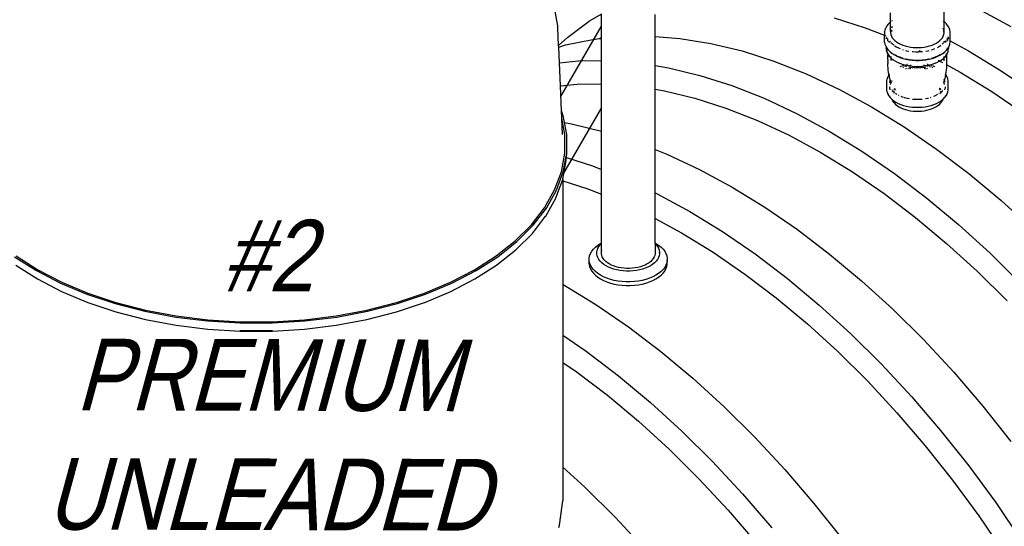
# Model space of a CAD drawing. Extents: x -19547 to -11561, y 2096 to 5601.
# Tile 101 of 168: x -14024 to -13859, y 2992 to 3077. Entities that reach past the tile are written whole.
import ezdxf

# ---------------------------------------------------------------- set-up
doc = ezdxf.new("R2010")
doc.units = 0
doc.header["$MEASUREMENT"] = 0
doc.layers.get('0').update_dxf_attribs({"linetype": 'CONTINUOUS'})
for name, color, linetype in [('PIPING-PRODUCT-REGULAR', 4, 'CONTINUOUS'), ('TANK-SLOPE', 2, 'CONTINUOUS'), ('TEXT', 3, 'CONTINUOUS')]:
    doc.layers.add(name, color=color, linetype=linetype)
doc.styles.add('ISO1', font='SIMPFRAC.shx', dxfattribs={"width": 0.85, "oblique": 15})

# ---------------------------------------------------------------- blocks, each defined once
blk = doc.blocks.new('8-10 TANKS')
for p, q in [((-103.088, 27.195), (-103.088, 29.617)), ((-135.461, 26.857), (-135.738, 28.377)), ((-100.251, 28.296), (-97.514, 26.816)), ((-134.625, 25.916), (-132.815, 27.242)), ((-131.801, 27.827), (-132.815, 27.242)), ((-131.801, 25.88), (-131.801, 27.827)), ((-127.307, 25.97), (-127.307, 27.822)), ((-112.297, 27.536), (-109.699, 26.707)), ((-107.582, 27.195), (-107.582, 27.953)), ((-107.557, 27.215), (-107.582, 27.195)), ((-107.457, 27.294), (-107.509, 27.254)), ((-107.457, 27.294), (-107.451, 27.299)), ((-107.436, 27.309), (-107.451, 27.299)), ((-103.088, 27.195), (-103.162, 27.254)), ((-135.451, 26.777), (-135.461, 26.857)), ((-135.445, 26.696), (-135.451, 26.777)), ((-135.382, 25.226), (-135.445, 26.696)), ((-109.699, 26.707), (-108.081, 26.069)), ((-108.051, 26.514), (-108.081, 26.349)), ((-108.051, 26.514), (-108.048, 26.523)), ((-107.988, 26.686), (-108.048, 26.523)), ((-107.988, 26.686), (-107.985, 26.695)), ((-107.896, 26.852), (-107.985, 26.695)), ((-107.896, 26.852), (-107.891, 26.86)), ((-107.774, 27.011), (-107.891, 26.86)), ((-107.774, 27.011), (-107.768, 27.018)), ((-107.625, 27.161), (-107.768, 27.018)), ((-107.582, 27.195), (-107.625, 27.161)), ((-107.582, 26.4), (-107.582, 27.195)), ((-107.557, 26.535), (-107.582, 26.4)), ((-107.582, 26.4), (-107.582, 26.332)), ((-107.436, 26.798), (-107.509, 26.668)), ((-107.497, 26.402), (-107.509, 26.394)), ((-107.497, 26.402), (-107.509, 26.39)), ((-107.509, 26.393), (-107.509, 26.394)), ((-107.491, 26.408), (-107.497, 26.402)), ((-107.436, 26.463), (-107.491, 26.408)), ((-107.436, 26.451), (-107.491, 26.408)), ((-107.436, 26.452), (-107.436, 26.451)), ((-103.113, 26.535), (-103.162, 26.668)), ((-103.162, 26.393), (-103.162, 26.394)), ((-103.162, 26.393), (-103.108, 26.351)), ((-103.108, 26.337), (-103.162, 26.39)), ((-103.088, 26.4), (-103.113, 26.535)), ((-103.088, 26.4), (-103.088, 27.195)), ((-103.045, 27.161), (-103.088, 27.195)), ((-103.088, 26.332), (-103.088, 26.4)), ((-102.902, 27.018), (-103.045, 27.161)), ((-102.896, 27.011), (-102.902, 27.018)), ((-102.78, 26.86), (-102.896, 27.011)), ((-102.774, 26.852), (-102.78, 26.86)), ((-102.686, 26.695), (-102.774, 26.852)), ((-102.682, 26.686), (-102.686, 26.695)), ((-102.622, 26.523), (-102.682, 26.686)), ((-102.62, 26.514), (-102.622, 26.523)), ((-102.59, 26.349), (-102.62, 26.514)), ((-135.382, 25.226), (-134.625, 25.916)), ((-134.795, 25.258), (-132.531, 25.727)), ((-132.531, 25.727), (-131.96, 25.787)), ((-131.96, 25.787), (-131.801, 25.88)), ((-131.96, 25.787), (-131.801, 25.804)), ((-131.801, 25.88), (-131.776, 25.894)), ((-131.801, 25.804), (-131.801, 25.88)), ((-131.801, 25.804), (-131.776, 25.807)), ((-131.801, 23.956), (-131.801, 25.804)), ((-127.307, 25.97), (-125.223, 25.808)), ((-127.307, 23.532), (-127.307, 25.97)), ((-125.223, 25.808), (-122.647, 25.391)), ((-108.081, 26.339), (-108.081, 26.349)), ((-108.081, 26.339), (-108.081, 26.069)), ((-108.081, 26.069), (-108.048, 26.055)), ((-108.081, 25.509), (-108.081, 26.069)), ((-108.04, 26.052), (-107.988, 26.032)), ((-107.973, 26.026), (-107.943, 26.014)), ((-107.933, 25.824), (-107.949, 25.781)), ((-107.949, 25.78), (-107.933, 25.823)), ((-107.918, 25.867), (-107.928, 25.838)), ((-107.928, 25.837), (-107.917, 25.866)), ((-107.901, 25.913), (-107.912, 25.882)), ((-107.911, 25.881), (-107.9, 25.912)), ((-107.895, 25.924), (-107.901, 25.913)), ((-107.9, 25.912), (-107.894, 25.923)), ((-107.831, 25.811), (-107.831, 25.778)), ((-107.831, 25.766), (-107.831, 25.757)), ((-107.83, 25.765), (-107.831, 25.757)), ((-107.831, 25.757), (-107.831, 25.687)), ((-107.831, 25.65), (-107.831, 25.606)), ((-107.831, 25.606), (-107.828, 25.59)), ((-107.824, 25.798), (-107.827, 25.779)), ((-107.687, 25.591), (-107.717, 25.552)), ((-107.674, 25.608), (-107.681, 25.6)), ((-107.642, 25.576), (-107.592, 25.511)), ((-107.563, 26.351), (-107.582, 26.332)), ((-107.582, 26.33), (-107.562, 26.351)), ((-107.562, 26.337), (-107.582, 26.311)), ((-107.582, 26.332), (-107.582, 26.33)), ((-107.582, 26.33), (-107.582, 26.311)), ((-107.582, 26.311), (-107.582, 26.264)), ((-107.582, 26.264), (-107.557, 26.129)), ((-107.562, 26.351), (-107.563, 26.351)), ((-107.562, 26.351), (-107.557, 26.354)), ((-107.557, 26.341), (-107.562, 26.337)), ((-107.557, 26.355), (-107.557, 26.354)), ((-107.557, 26.129), (-107.509, 25.996)), ((-107.509, 25.996), (-107.436, 25.867)), ((-107.436, 25.867), (-107.34, 25.742)), ((-107.34, 25.742), (-107.222, 25.625)), ((-107.222, 25.625), (-107.084, 25.515)), ((-103.587, 25.515), (-103.448, 25.625)), ((-103.448, 25.625), (-103.33, 25.742)), ((-103.33, 25.742), (-103.235, 25.867)), ((-103.235, 25.867), (-103.162, 25.996)), ((-103.162, 25.996), (-103.113, 26.129)), ((-103.113, 26.129), (-103.088, 26.264)), ((-103.108, 26.351), (-103.088, 26.33)), ((-103.107, 26.351), (-103.108, 26.351)), ((-103.088, 26.311), (-103.108, 26.337)), ((-103.088, 26.332), (-103.107, 26.351)), ((-103.094, 25.491), (-103.029, 25.576)), ((-103.088, 26.33), (-103.088, 26.332)), ((-103.088, 26.311), (-103.088, 26.33)), ((-103.088, 26.264), (-103.088, 26.311)), ((-102.961, 25.562), (-102.996, 25.608)), ((-102.863, 25.755), (-102.839, 25.743)), ((-102.839, 25.757), (-102.847, 25.798)), ((-102.842, 25.59), (-102.839, 25.606)), ((-102.839, 25.811), (-102.839, 25.757)), ((-102.839, 25.743), (-102.839, 25.757)), ((-102.839, 25.707), (-102.839, 25.743)), ((-102.839, 25.743), (-102.82, 25.732)), ((-102.839, 25.668), (-102.839, 25.606)), ((-102.799, 25.721), (-102.76, 25.7)), ((-102.769, 25.913), (-102.776, 25.924)), ((-102.776, 25.923), (-102.771, 25.912)), ((-102.771, 25.912), (-102.765, 25.896)), ((-102.764, 25.897), (-102.769, 25.913)), ((-102.759, 25.881), (-102.748, 25.851)), ((-102.747, 25.852), (-102.758, 25.882)), ((-102.743, 25.837), (-102.729, 25.799)), ((-102.728, 25.8), (-102.742, 25.838)), ((-102.725, 25.788), (-102.719, 25.773)), ((-102.719, 25.774), (-102.724, 25.79)), ((-102.619, 25.624), (-102.589, 25.607)), ((-102.589, 26.339), (-102.59, 26.349)), ((-102.589, 25.607), (-102.589, 26.339)), ((-102.589, 25.509), (-102.589, 25.607)), ((-102.589, 25.607), (-101.05, 24.775)), ((-135.376, 25.073), (-135.382, 25.226)), ((-135.376, 25.073), (-134.795, 25.258)), ((-135.32, 23.765), (-135.376, 25.073)), ((-122.647, 25.391), (-120.018, 24.756)), ((-120.018, 24.756), (-117.347, 23.903)), ((-108.081, 25.499), (-108.081, 25.509)), ((-108.081, 25.499), (-108.051, 25.334)), ((-108.048, 25.324), (-108.051, 25.334)), ((-108.048, 25.324), (-107.988, 25.162)), ((-107.985, 25.153), (-107.988, 25.162)), ((-107.985, 25.153), (-107.957, 25.103)), ((-107.957, 25.119), (-107.957, 25.103)), ((-107.957, 25.103), (-107.957, 25.025)), ((-107.957, 25.103), (-107.928, 25.053)), ((-107.956, 25), (-107.957, 25.025)), ((-107.954, 24.975), (-107.956, 25)), ((-107.95, 24.95), (-107.954, 24.975)), ((-107.95, 24.95), (-107.922, 24.793)), ((-107.926, 25.065), (-107.928, 25.056)), ((-107.928, 25.053), (-107.928, 25.056)), ((-107.928, 25.053), (-107.896, 24.995)), ((-107.927, 24.852), (-107.912, 24.765)), ((-107.917, 24.768), (-107.922, 24.793)), ((-107.911, 24.744), (-107.917, 24.768)), ((-107.903, 24.72), (-107.911, 24.744)), ((-107.907, 24.742), (-107.903, 24.72)), ((-107.891, 24.988), (-107.896, 24.995)), ((-107.891, 24.988), (-107.774, 24.836)), ((-107.768, 24.83), (-107.774, 24.836)), ((-107.768, 24.83), (-107.625, 24.687)), ((-107.724, 25.543), (-107.754, 25.504)), ((-107.706, 25.563), (-107.706, 25.541)), ((-107.706, 25.524), (-107.706, 25.455)), ((-107.55, 25.46), (-107.433, 25.343)), ((-107.4, 25.317), (-107.306, 25.242)), ((-107.256, 25.205), (-107.102, 25.107)), ((-107.102, 25.107), (-106.908, 25.006)), ((-107.084, 25.515), (-106.926, 25.414)), ((-106.926, 25.414), (-106.751, 25.323)), ((-106.908, 25.006), (-106.788, 24.956)), ((-106.751, 25.323), (-106.561, 25.243)), ((-106.579, 24.878), (-106.519, 24.858)), ((-106.561, 25.243), (-106.357, 25.175)), ((-106.357, 25.175), (-106.141, 25.119)), ((-106.319, 24.803), (-106.231, 24.78)), ((-106.231, 24.78), (-106.046, 24.746)), ((-106.141, 25.119), (-105.918, 25.077)), ((-105.918, 25.077), (-105.687, 25.049)), ((-105.687, 25.049), (-105.453, 25.035)), ((-105.453, 25.035), (-105.217, 25.035)), ((-105.217, 25.035), (-104.983, 25.049)), ((-105.213, 24.801), (-105.073, 24.735)), ((-104.983, 25.049), (-104.753, 25.077)), ((-104.753, 25.077), (-104.529, 25.119)), ((-104.624, 24.746), (-104.44, 24.78)), ((-104.529, 25.119), (-104.314, 25.175)), ((-104.44, 24.78), (-104.352, 24.803)), ((-104.314, 25.175), (-104.11, 25.243)), ((-104.151, 24.858), (-103.974, 24.917)), ((-104.11, 25.243), (-103.919, 25.323)), ((-103.974, 24.917), (-103.882, 24.956)), ((-103.919, 25.323), (-103.744, 25.414)), ((-103.744, 25.414), (-103.587, 25.515)), ((-103.664, 25.057), (-103.568, 25.107)), ((-103.568, 25.107), (-103.393, 25.219)), ((-103.393, 25.219), (-103.364, 25.242)), ((-103.27, 25.317), (-103.239, 25.341)), ((-103.239, 25.341), (-103.121, 25.46)), ((-103.045, 24.687), (-102.902, 24.83)), ((-102.964, 25.558), (-102.964, 25.563)), ((-102.964, 25.466), (-102.964, 25.541)), ((-102.921, 25.51), (-102.953, 25.552)), ((-102.902, 24.83), (-102.896, 24.836)), ((-102.896, 24.836), (-102.78, 24.988)), ((-102.78, 24.988), (-102.774, 24.995)), ((-102.774, 24.995), (-102.742, 25.053)), ((-102.767, 24.72), (-102.743, 24.852)), ((-102.767, 24.72), (-102.76, 24.744)), ((-102.76, 24.744), (-102.753, 24.768)), ((-102.753, 24.768), (-102.749, 24.793)), ((-102.749, 24.793), (-102.72, 24.95)), ((-102.742, 25.056), (-102.743, 25.059)), ((-102.742, 25.053), (-102.714, 25.103)), ((-102.742, 25.056), (-102.742, 25.053)), ((-102.72, 24.95), (-102.717, 24.975)), ((-102.717, 24.975), (-102.714, 25)), ((-102.714, 25.103), (-102.686, 25.153)), ((-102.714, 25.103), (-102.714, 25.111)), ((-102.714, 25.025), (-102.714, 25.103)), ((-102.714, 25), (-102.714, 25.025)), ((-102.686, 25.153), (-102.682, 25.162)), ((-102.682, 25.162), (-102.622, 25.324)), ((-102.622, 25.324), (-102.62, 25.334)), ((-102.62, 25.334), (-102.59, 25.499)), ((-102.59, 25.499), (-102.589, 25.509)), ((-101.05, 24.775), (-98.314, 23.096)), ((-135.32, 23.765), (-133.71, 23.935)), ((-133.71, 23.935), (-131.801, 23.956)), ((-131.801, 23.956), (-131.776, 23.956)), ((-131.801, 22.01), (-131.801, 23.956)), ((-107.903, 24.72), (-107.847, 24.567)), ((-107.838, 24.544), (-107.847, 24.567)), ((-107.847, 24.567), (-107.791, 24.467)), ((-107.828, 24.522), (-107.838, 24.544)), ((-107.817, 24.5), (-107.828, 24.522)), ((-107.817, 24.5), (-107.792, 24.455)), ((-107.815, 24.041), (-107.809, 24.225)), ((-107.815, 24.041), (-107.815, 23.891)), ((-107.809, 24.225), (-107.797, 24.408)), ((-107.797, 24.408), (-107.792, 24.455)), ((-107.792, 24.455), (-107.791, 24.467)), ((-107.792, 24.455), (-107.734, 24.352)), ((-107.791, 24.467), (-107.79, 24.475)), ((-107.791, 24.467), (-107.763, 24.417)), ((-107.788, 24.486), (-107.783, 24.534)), ((-107.776, 24.521), (-107.776, 24.525)), ((-107.775, 24.501), (-107.776, 24.521)), ((-107.775, 24.523), (-107.775, 24.501)), ((-107.774, 24.521), (-107.768, 24.492)), ((-107.762, 24.45), (-107.77, 24.474)), ((-107.77, 24.474), (-107.761, 24.449)), ((-107.764, 24.466), (-107.761, 24.449)), ((-107.763, 24.417), (-107.748, 24.397)), ((-107.756, 24.425), (-107.762, 24.45)), ((-107.761, 24.449), (-107.756, 24.425)), ((-107.761, 24.449), (-107.736, 24.382)), ((-107.736, 24.375), (-107.748, 24.397)), ((-107.748, 24.397), (-107.736, 24.382)), ((-107.736, 24.382), (-107.652, 24.274)), ((-107.736, 24.382), (-107.729, 24.363)), ((-107.725, 24.353), (-107.736, 24.375)), ((-107.736, 24.375), (-107.729, 24.363)), ((-107.722, 24.332), (-107.734, 24.352)), ((-107.729, 24.363), (-107.725, 24.353)), ((-107.729, 24.363), (-107.667, 24.254)), ((-107.725, 24.353), (-107.724, 24.35)), ((-107.716, 24.329), (-107.724, 24.35)), ((-107.709, 24.312), (-107.722, 24.332)), ((-107.695, 24.294), (-107.709, 24.312)), ((-107.68, 24.274), (-107.695, 24.294)), ((-107.667, 24.254), (-107.68, 24.274)), ((-107.652, 24.274), (-107.56, 24.181)), ((-107.625, 24.687), (-107.457, 24.553)), ((-107.564, 24.043), (-107.565, 24.027)), ((-107.565, 24.027), (-107.565, 23.971)), ((-107.561, 24.147), (-107.564, 24.062)), ((-107.56, 24.181), (-107.561, 24.156)), ((-107.559, 24.206), (-107.56, 24.181)), ((-107.56, 24.181), (-107.516, 24.138)), ((-107.557, 24.232), (-107.559, 24.206)), ((-107.553, 24.295), (-107.556, 24.251)), ((-107.516, 24.138), (-107.356, 24.01)), ((-107.451, 24.549), (-107.457, 24.553)), ((-107.451, 24.549), (-107.26, 24.427)), ((-107.356, 24.01), (-107.174, 23.894)), ((-107.26, 24.427), (-107.049, 24.316)), ((-107.245, 24.451), (-107.236, 24.447)), ((-107.236, 24.447), (-107.213, 24.431)), ((-107.066, 24.354), (-107.213, 24.432)), ((-107.213, 24.432), (-107.213, 24.431)), ((-107.043, 24.314), (-107.049, 24.316)), ((-107.043, 24.314), (-106.813, 24.218)), ((-107.01, 24.325), (-107.007, 24.324)), ((-107.007, 24.324), (-106.826, 24.249)), ((-106.782, 24.229), (-106.826, 24.249)), ((-106.813, 24.218), (-106.567, 24.136)), ((-106.782, 24.229), (-106.583, 24.163)), ((-106.583, 24.171), (-106.541, 24.157)), ((-106.567, 24.136), (-106.308, 24.069)), ((-106.32, 24.1), (-106.28, 24.089)), ((-106.32, 24.092), (-106.287, 24.084)), ((-106.308, 24.069), (-106.037, 24.018)), ((-106.287, 24.084), (-106.023, 24.034)), ((-106.28, 24.089), (-106.046, 24.046)), ((-106.037, 24.018), (-105.76, 23.984)), ((-106.023, 24.034), (-105.751, 24.001)), ((-105.765, 24.707), (-105.726, 24.702)), ((-105.765, 24.009), (-105.748, 24.007)), ((-105.76, 23.984), (-105.477, 23.967)), ((-105.751, 24.001), (-105.474, 23.984)), ((-105.748, 24.007), (-105.473, 23.99)), ((-105.726, 24.702), (-105.466, 24.686)), ((-105.477, 23.967), (-105.193, 23.967)), ((-105.474, 23.984), (-105.196, 23.984)), ((-105.473, 23.99), (-105.197, 23.99)), ((-105.466, 24.686), (-105.204, 24.686)), ((-105.204, 24.686), (-104.996, 24.699)), ((-105.197, 23.99), (-104.923, 24.007)), ((-105.196, 23.984), (-104.92, 24.001)), ((-105.193, 23.967), (-104.911, 23.984)), ((-105.027, 24.713), (-104.996, 24.699)), ((-104.996, 24.699), (-104.944, 24.702)), ((-104.996, 24.699), (-104.964, 24.684)), ((-104.944, 24.702), (-104.905, 24.707)), ((-104.923, 24.007), (-104.905, 24.009)), ((-104.92, 24.001), (-104.648, 24.034)), ((-104.911, 23.984), (-104.633, 24.018)), ((-104.648, 24.034), (-104.383, 24.084)), ((-104.633, 24.018), (-104.363, 24.069)), ((-104.624, 24.046), (-104.39, 24.089)), ((-104.39, 24.089), (-104.35, 24.1)), ((-104.383, 24.084), (-104.351, 24.092)), ((-104.363, 24.069), (-104.103, 24.136)), ((-104.13, 24.157), (-103.998, 24.201)), ((-104.103, 24.136), (-103.857, 24.218)), ((-104.088, 24.163), (-103.989, 24.196)), ((-104.005, 24.205), (-103.998, 24.201)), ((-103.998, 24.201), (-103.899, 24.234)), ((-103.998, 24.201), (-103.989, 24.196)), ((-103.989, 24.196), (-103.888, 24.229)), ((-103.989, 24.196), (-103.985, 24.194)), ((-103.899, 24.234), (-103.678, 24.327)), ((-103.888, 24.229), (-103.664, 24.324)), ((-103.857, 24.218), (-103.628, 24.314)), ((-103.678, 24.327), (-103.676, 24.328)), ((-103.676, 24.328), (-103.669, 24.331)), ((-103.458, 24.432), (-103.664, 24.324)), ((-103.628, 24.314), (-103.622, 24.316)), ((-103.622, 24.316), (-103.41, 24.427)), ((-103.585, 23.978), (-103.562, 23.965)), ((-103.54, 23.953), (-103.519, 23.942)), ((-103.499, 23.931), (-103.489, 23.926)), ((-103.481, 23.921), (-103.466, 23.913)), ((-103.466, 23.913), (-103.314, 24.01)), ((-103.457, 24.431), (-103.458, 24.432)), ((-103.457, 24.431), (-103.434, 24.447)), ((-103.434, 24.447), (-103.426, 24.451)), ((-103.41, 24.427), (-103.219, 24.549)), ((-103.314, 24.01), (-103.154, 24.138)), ((-103.219, 24.549), (-103.213, 24.553)), ((-103.213, 24.553), (-103.045, 24.687)), ((-103.154, 24.138), (-103.11, 24.181)), ((-103.117, 24.295), (-103.116, 24.273)), ((-103.114, 24.251), (-103.111, 24.206)), ((-103.111, 24.206), (-103.11, 24.181)), ((-103.11, 24.181), (-103.018, 24.274)), ((-103.11, 24.168), (-103.107, 24.078)), ((-103.107, 24.062), (-103.105, 24.027)), ((-103.105, 23.998), (-103.105, 24.027)), ((-103.105, 23.942), (-103.105, 23.971)), ((-103.018, 24.274), (-102.935, 24.382)), ((-103.003, 24.254), (-102.964, 24.323)), ((-103.003, 24.254), (-102.99, 24.274)), ((-102.99, 24.274), (-102.975, 24.294)), ((-102.975, 24.294), (-102.961, 24.312)), ((-102.961, 24.312), (-102.948, 24.332)), ((-102.954, 24.329), (-102.949, 24.343)), ((-102.948, 24.332), (-102.936, 24.352)), ((-102.945, 24.358), (-102.943, 24.36)), ((-102.943, 24.36), (-102.942, 24.363)), ((-102.942, 24.363), (-102.935, 24.382)), ((-102.942, 24.363), (-102.94, 24.364)), ((-102.94, 24.364), (-102.934, 24.375)), ((-102.936, 24.352), (-102.879, 24.455)), ((-102.935, 24.382), (-102.914, 24.439)), ((-102.935, 24.382), (-102.922, 24.397)), ((-102.934, 24.375), (-102.922, 24.397)), ((-102.922, 24.397), (-102.908, 24.417)), ((-102.914, 24.425), (-102.911, 24.442)), ((-102.911, 24.442), (-102.91, 24.444)), ((-102.908, 24.417), (-102.88, 24.467)), ((-102.907, 24.466), (-102.896, 24.527)), ((-102.901, 24.474), (-102.9, 24.475)), ((-102.896, 24.527), (-102.896, 24.547)), ((-102.896, 24.527), (-102.892, 24.547)), ((-102.896, 24.495), (-102.896, 24.527)), ((-102.896, 24.495), (-102.895, 24.521)), ((-102.895, 24.521), (-102.892, 24.547)), ((-102.892, 24.547), (-102.891, 24.553)), ((-102.886, 24.526), (-102.889, 24.555)), ((-102.88, 24.467), (-102.885, 24.516)), ((-102.88, 24.467), (-102.824, 24.567)), ((-102.879, 24.455), (-102.88, 24.467)), ((-102.879, 24.455), (-102.853, 24.5)), ((-102.874, 24.408), (-102.879, 24.455)), ((-102.861, 24.225), (-102.874, 24.408)), ((-102.855, 24.041), (-102.861, 24.225)), ((-102.855, 23.891), (-102.855, 24.041)), ((-102.853, 24.5), (-102.842, 24.522)), ((-102.842, 24.522), (-102.832, 24.544)), ((-102.832, 24.544), (-102.824, 24.567)), ((-102.824, 24.567), (-102.767, 24.72)), ((-135.238, 21.84), (-135.32, 23.765)), ((-127.307, 23.532), (-126.183, 23.35)), ((-127.307, 21.546), (-127.307, 23.532)), ((-126.183, 23.35), (-123.554, 22.714)), ((-117.347, 23.903), (-114.643, 22.836)), ((-107.815, 23.857), (-107.815, 23.891)), ((-107.815, 23.857), (-107.815, 23.707)), ((-107.808, 23.524), (-107.815, 23.707)), ((-107.795, 23.34), (-107.808, 23.524)), ((-107.776, 23.158), (-107.795, 23.34)), ((-107.75, 22.976), (-107.776, 23.158)), ((-107.174, 23.894), (-106.972, 23.788)), ((-106.972, 23.788), (-106.751, 23.696)), ((-106.756, 23.449), (-106.786, 23.437)), ((-106.751, 23.696), (-106.516, 23.618)), ((-106.719, 23.464), (-106.727, 23.461)), ((-106.698, 23.472), (-106.719, 23.464)), ((-106.669, 23.481), (-106.673, 23.48)), ((-106.611, 23.5), (-106.639, 23.491)), ((-106.523, 23.53), (-106.586, 23.509)), ((-106.529, 23.39), (-106.565, 23.378)), ((-106.516, 23.618), (-106.355, 23.576)), ((-106.494, 23.54), (-106.506, 23.536)), ((-106.462, 23.412), (-106.495, 23.401)), ((-106.424, 23.558), (-106.484, 23.543)), ((-106.373, 23.442), (-106.398, 23.434)), ((-106.336, 23.451), (-106.373, 23.442)), ((-106.354, 23.576), (-106.355, 23.576)), ((-106.354, 23.576), (-106.267, 23.554)), ((-106.282, 23.271), (-106.333, 23.257)), ((-106.275, 23.596), (-106.316, 23.586)), ((-106.259, 23.471), (-106.283, 23.465)), ((-106.267, 23.554), (-106.063, 23.515)), ((-106.23, 23.479), (-106.248, 23.474)), ((-106.161, 23.62), (-106.223, 23.608)), ((-106.182, 23.296), (-106.211, 23.289)), ((-106.063, 23.515), (-106.112, 23.506)), ((-106.026, 23.267), (-106.091, 23.255)), ((-105.975, 23.336), (-106.064, 23.319)), ((-105.927, 23.541), (-106.063, 23.515)), ((-106.063, 23.515), (-106.008, 23.505)), ((-106.008, 23.505), (-105.742, 23.472)), ((-105.893, 23.292), (-105.969, 23.278)), ((-105.938, 23.343), (-105.955, 23.34)), ((-105.758, 23.365), (-105.938, 23.343)), ((-105.856, 23.549), (-105.927, 23.541)), ((-105.742, 23.472), (-105.471, 23.456)), ((-105.722, 23.313), (-105.731, 23.312)), ((-105.699, 23.372), (-105.729, 23.369)), ((-105.583, 23.379), (-105.699, 23.372)), ((-105.448, 23.333), (-105.617, 23.323)), ((-105.471, 23.456), (-105.199, 23.456)), ((-105.462, 23.387), (-105.469, 23.386)), ((-105.223, 23.333), (-105.448, 23.333)), ((-105.054, 23.323), (-105.223, 23.333)), ((-105.201, 23.386), (-105.209, 23.387)), ((-105.199, 23.456), (-104.928, 23.472)), ((-104.971, 23.372), (-105.087, 23.379)), ((-104.941, 23.369), (-104.971, 23.372)), ((-104.94, 23.312), (-104.948, 23.313)), ((-104.928, 23.472), (-104.662, 23.505)), ((-104.733, 23.343), (-104.912, 23.365)), ((-104.743, 23.541), (-104.814, 23.549)), ((-104.701, 23.278), (-104.777, 23.292)), ((-104.608, 23.515), (-104.743, 23.541)), ((-104.715, 23.34), (-104.733, 23.343)), ((-104.661, 23.33), (-104.696, 23.336)), ((-104.662, 23.505), (-104.608, 23.515)), ((-104.579, 23.255), (-104.644, 23.267)), ((-104.608, 23.515), (-104.403, 23.554)), ((-104.558, 23.506), (-104.608, 23.515)), ((-104.448, 23.608), (-104.509, 23.62)), ((-104.459, 23.289), (-104.489, 23.296)), ((-104.422, 23.474), (-104.475, 23.487)), ((-104.459, 23.225), (-104.461, 23.226)), ((-104.403, 23.554), (-104.317, 23.576)), ((-104.317, 23.576), (-104.395, 23.596)), ((-104.362, 23.459), (-104.387, 23.465)), ((-104.297, 23.442), (-104.334, 23.451)), ((-104.315, 23.576), (-104.317, 23.576)), ((-104.315, 23.576), (-104.155, 23.618)), ((-104.273, 23.434), (-104.297, 23.442)), ((-104.186, 23.543), (-104.247, 23.558)), ((-104.176, 23.401), (-104.218, 23.416)), ((-104.129, 23.524), (-104.165, 23.536)), ((-104.155, 23.618), (-103.919, 23.696)), ((-104.085, 23.509), (-104.108, 23.517)), ((-104.09, 23.373), (-104.105, 23.378)), ((-104.035, 23.35), (-104.09, 23.373)), ((-103.997, 23.48), (-104.031, 23.491)), ((-103.951, 23.464), (-103.972, 23.472)), ((-103.943, 23.461), (-103.951, 23.464)), ((-103.919, 23.696), (-103.699, 23.788)), ((-103.885, 23.437), (-103.915, 23.449)), ((-103.699, 23.788), (-103.497, 23.894)), ((-103.497, 23.894), (-103.466, 23.913)), ((-103.452, 23.906), (-103.418, 23.887)), ((-103.409, 23.882), (-103.394, 23.874)), ((-103.389, 23.871), (-103.355, 23.853)), ((-103.342, 23.846), (-103.294, 23.82)), ((-103.277, 23.811), (-103.241, 23.791)), ((-102.921, 22.976), (-102.895, 23.158)), ((-102.895, 23.158), (-102.875, 23.34)), ((-102.882, 23.597), (-102.86, 23.585)), ((-102.875, 23.34), (-102.862, 23.524)), ((-102.862, 23.524), (-102.86, 23.585)), ((-102.86, 23.585), (-102.855, 23.707)), ((-102.86, 23.585), (-101.757, 22.988)), ((-102.855, 23.857), (-102.855, 23.891)), ((-102.855, 23.707), (-102.855, 23.857)), ((-98.314, 23.096), (-95.589, 21.225)), ((-123.554, 22.714), (-120.882, 21.861)), ((-114.643, 22.836), (-111.918, 21.56)), ((-107.881, 22.416), (-107.909, 22.261)), ((-107.881, 22.416), (-107.878, 22.425)), ((-107.822, 22.578), (-107.878, 22.425)), ((-107.822, 22.578), (-107.819, 22.587)), ((-107.735, 22.734), (-107.819, 22.587)), ((-107.717, 22.795), (-107.75, 22.976)), ((-107.735, 22.734), (-107.73, 22.742)), ((-107.712, 22.766), (-107.73, 22.742)), ((-107.717, 22.795), (-107.712, 22.766)), ((-107.712, 22.766), (-107.691, 22.651)), ((-107.68, 22.597), (-107.691, 22.651)), ((-107.67, 22.821), (-107.686, 22.799)), ((-107.653, 22.474), (-107.68, 22.597)), ((-107.612, 22.314), (-107.653, 22.474)), ((-107.612, 22.314), (-107.634, 22.255)), ((-107.603, 22.34), (-107.612, 22.314)), ((-107.608, 22.297), (-107.612, 22.314)), ((-107.557, 22.123), (-107.608, 22.297)), ((-107.582, 22.3), (-107.582, 22.258)), ((-103.113, 22.123), (-103.062, 22.297)), ((-103.09, 22.398), (-103.092, 22.402)), ((-103.09, 22.398), (-103.091, 22.404)), ((-103.088, 22.394), (-103.09, 22.398)), ((-103.088, 22.389), (-103.088, 22.394)), ((-103.087, 22.393), (-103.088, 22.394)), ((-103.087, 22.384), (-103.088, 22.389)), ((-103.088, 22.374), (-103.087, 22.384)), ((-103.083, 22.383), (-103.087, 22.393)), ((-103.067, 22.339), (-103.068, 22.34)), ((-103.062, 22.297), (-103.058, 22.314)), ((-103.058, 22.314), (-103.018, 22.474)), ((-103.037, 22.255), (-103.058, 22.314)), ((-103.018, 22.474), (-102.99, 22.597)), ((-102.99, 22.597), (-102.979, 22.651)), ((-102.967, 22.777), (-102.984, 22.799)), ((-102.979, 22.651), (-102.959, 22.766)), ((-102.959, 22.766), (-102.953, 22.795)), ((-102.94, 22.742), (-102.959, 22.766)), ((-102.953, 22.795), (-102.921, 22.976)), ((-102.935, 22.734), (-102.94, 22.742)), ((-102.852, 22.587), (-102.935, 22.734)), ((-102.848, 22.578), (-102.852, 22.587)), ((-102.792, 22.425), (-102.848, 22.578)), ((-102.79, 22.416), (-102.792, 22.425)), ((-102.761, 22.261), (-102.79, 22.416)), ((-101.757, 22.988), (-99.096, 21.355)), ((-135.238, 21.84), (-133.842, 21.987)), ((-135.148, 19.748), (-135.238, 21.84)), ((-133.842, 21.987), (-131.801, 22.01)), ((-131.801, 22.01), (-131.776, 22.01)), ((-131.801, 18.047), (-131.801, 22.01)), ((-127.307, 21.546), (-126.521, 21.419)), ((-127.307, 16.493), (-127.307, 21.546)), ((-120.882, 21.861), (-118.179, 20.795)), ((-111.918, 21.56), (-109.182, 20.08)), ((-107.91, 22.251), (-107.909, 22.261)), ((-107.91, 22.251), (-107.91, 21.483)), ((-107.909, 21.473), (-107.91, 21.483)), ((-107.909, 21.473), (-107.881, 21.318)), ((-107.634, 22.255), (-107.659, 22.116)), ((-107.659, 22.116), (-107.659, 22.089)), ((-107.659, 21.744), (-107.659, 21.705)), ((-107.659, 21.665), (-107.659, 21.617)), ((-107.659, 21.617), (-107.657, 21.603)), ((-107.652, 21.58), (-107.639, 21.506)), ((-107.603, 21.981), (-107.616, 21.946)), ((-107.583, 22.035), (-107.597, 21.999)), ((-107.555, 22.086), (-107.583, 22.035)), ((-107.582, 22.258), (-107.557, 22.123)), ((-107.543, 22.108), (-107.551, 22.093)), ((-107.515, 22.156), (-107.535, 22.121)), ((-107.488, 21.537), (-107.438, 21.473)), ((-107.456, 22.237), (-107.472, 22.216)), ((-107.292, 21.549), (-107.312, 21.524)), ((-107.283, 21.559), (-107.292, 21.549)), ((-107.234, 21.607), (-107.274, 21.567)), ((-107.233, 21.472), (-107.237, 21.462)), ((-107.222, 21.491), (-107.233, 21.472)), ((-107.222, 21.619), (-107.228, 21.613)), ((-107.187, 21.554), (-107.21, 21.513)), ((-107.173, 21.58), (-107.182, 21.564)), ((-103.493, 21.572), (-103.497, 21.58)), ((-103.466, 21.523), (-103.489, 21.564)), ((-103.437, 21.472), (-103.454, 21.502)), ((-103.405, 21.576), (-103.448, 21.619)), ((-103.433, 21.462), (-103.437, 21.472)), ((-103.378, 21.549), (-103.396, 21.567)), ((-103.365, 21.532), (-103.378, 21.549)), ((-103.262, 21.435), (-103.232, 21.473)), ((-103.199, 22.216), (-103.212, 22.233)), ((-103.1, 22.058), (-103.128, 22.108)), ((-103.113, 22.123), (-103.1, 22.195)), ((-103.087, 22.035), (-103.093, 22.046)), ((-103.08, 22.016), (-103.087, 22.035)), ((-103.054, 21.946), (-103.074, 21.999)), ((-103.015, 22.136), (-103.037, 22.255)), ((-103.031, 21.506), (-103.014, 21.603)), ((-103.011, 21.744), (-103.011, 21.734)), ((-103.011, 21.724), (-103.011, 21.705)), ((-103.011, 21.685), (-103.011, 21.625)), ((-102.79, 21.318), (-102.761, 21.473)), ((-102.761, 22.251), (-102.761, 22.261)), ((-102.761, 21.483), (-102.761, 22.251)), ((-102.761, 21.473), (-102.761, 21.483)), ((-126.521, 21.419), (-123.964, 20.8)), ((-123.964, 20.8), (-121.366, 19.971)), ((-118.179, 20.795), (-115.453, 19.519)), ((-107.878, 21.308), (-107.881, 21.318)), ((-107.878, 21.308), (-107.822, 21.156)), ((-107.819, 21.147), (-107.822, 21.156)), ((-107.819, 21.147), (-107.735, 21)), ((-107.73, 20.992), (-107.735, 21)), ((-107.73, 20.992), (-107.621, 20.85)), ((-107.615, 20.843), (-107.621, 20.85)), ((-107.615, 20.843), (-107.481, 20.71)), ((-107.494, 20.748), (-107.481, 20.71)), ((-107.481, 20.71), (-107.48, 20.709)), ((-107.48, 20.709), (-107.324, 20.584)), ((-107.48, 20.709), (-107.457, 20.645)), ((-107.457, 20.645), (-107.386, 20.519)), ((-107.431, 21.346), (-107.446, 21.321)), ((-107.396, 21.409), (-107.42, 21.367)), ((-107.379, 21.437), (-107.385, 21.429)), ((-107.333, 21.359), (-107.321, 21.347)), ((-107.321, 21.35), (-107.321, 21.347)), ((-107.321, 21.347), (-107.316, 21.299)), ((-107.321, 21.347), (-107.311, 21.296)), ((-107.321, 21.347), (-107.287, 21.313)), ((-107.314, 21.284), (-107.309, 21.228)), ((-107.311, 21.282), (-107.306, 21.267)), ((-107.308, 21.28), (-107.306, 21.267)), ((-107.306, 21.267), (-107.305, 21.262)), ((-107.305, 21.262), (-107.297, 21.243)), ((-107.297, 21.243), (-107.298, 21.238)), ((-107.298, 21.238), (-107.298, 21.221)), ((-107.292, 21.27), (-107.297, 21.243)), ((-107.297, 21.243), (-107.285, 21.213)), ((-107.287, 21.296), (-107.289, 21.283)), ((-107.287, 21.313), (-107.284, 21.311)), ((-107.284, 21.311), (-107.285, 21.308)), ((-107.279, 21.339), (-107.284, 21.311)), ((-107.284, 21.311), (-107.264, 21.295)), ((-107.276, 21.355), (-107.278, 21.344)), ((-107.171, 21.221), (-107.144, 21.2)), ((-107.144, 21.2), (-107.053, 21.141)), ((-106.944, 21.076), (-106.895, 21.051)), ((-106.731, 20.972), (-106.603, 20.918)), ((-106.603, 20.918), (-106.501, 20.885)), ((-106.436, 20.863), (-106.392, 20.848)), ((-106.392, 20.848), (-106.169, 20.791)), ((-106.169, 20.791), (-106.001, 20.759)), ((-105.738, 20.723), (-105.699, 20.718)), ((-105.699, 20.718), (-105.457, 20.703)), ((-105.457, 20.703), (-105.213, 20.703)), ((-105.213, 20.703), (-104.971, 20.718)), ((-104.971, 20.718), (-104.932, 20.723)), ((-104.669, 20.759), (-104.501, 20.791)), ((-104.501, 20.791), (-104.413, 20.813)), ((-104.234, 20.863), (-104.169, 20.885)), ((-103.98, 20.955), (-103.871, 21.001)), ((-103.871, 21.001), (-103.775, 21.051)), ((-103.727, 21.076), (-103.69, 21.095)), ((-103.69, 21.095), (-103.617, 21.141)), ((-103.536, 21.193), (-103.527, 21.2)), ((-103.527, 21.2), (-103.499, 21.221)), ((-103.406, 21.295), (-103.386, 21.311)), ((-103.386, 21.311), (-103.392, 21.344)), ((-103.39, 21.199), (-103.385, 21.213)), ((-103.387, 21.201), (-103.383, 21.208)), ((-103.386, 21.311), (-103.383, 21.313)), ((-103.386, 21.308), (-103.386, 21.311)), ((-103.383, 21.313), (-103.35, 21.347)), ((-103.381, 21.283), (-103.383, 21.296)), ((-103.38, 21.228), (-103.374, 21.244)), ((-103.374, 21.244), (-103.376, 21.257)), ((-103.374, 21.244), (-103.367, 21.263)), ((-103.373, 21.238), (-103.374, 21.244)), ((-103.373, 21.233), (-103.373, 21.238)), ((-103.373, 21.21), (-103.373, 21.221)), ((-103.365, 21.264), (-103.366, 21.262)), ((-103.362, 21.228), (-103.363, 21.216)), ((-103.358, 21.269), (-103.361, 21.24)), ((-103.359, 21.296), (-103.35, 21.347)), ((-103.35, 21.347), (-103.355, 21.299)), ((-103.35, 21.347), (-103.337, 21.359)), ((-103.35, 21.35), (-103.35, 21.347)), ((-103.347, 21.367), (-103.344, 21.382)), ((-103.347, 20.584), (-103.191, 20.709)), ((-103.285, 21.428), (-103.286, 21.429)), ((-103.28, 21.419), (-103.285, 21.428)), ((-103.285, 20.519), (-103.214, 20.645)), ((-103.256, 21.377), (-103.274, 21.409)), ((-103.266, 21.43), (-103.262, 21.435)), ((-103.229, 21.329), (-103.25, 21.367)), ((-103.214, 20.645), (-103.191, 20.709)), ((-103.191, 20.709), (-103.189, 20.71)), ((-103.189, 20.71), (-103.19, 20.711)), ((-103.189, 20.71), (-103.055, 20.843)), ((-103.188, 20.716), (-103.181, 20.735)), ((-103.055, 20.843), (-103.049, 20.85)), ((-103.049, 20.85), (-102.94, 20.992)), ((-102.94, 20.992), (-102.935, 21)), ((-102.935, 21), (-102.852, 21.147)), ((-102.852, 21.147), (-102.848, 21.156)), ((-102.848, 21.156), (-102.792, 21.308)), ((-102.792, 21.308), (-102.79, 21.318)), ((-99.096, 21.355), (-96.445, 19.536)), ((-121.366, 19.971), (-118.736, 18.933)), ((-109.182, 20.08), (-106.446, 18.401)), ((-107.386, 20.519), (-107.292, 20.398)), ((-107.317, 20.58), (-107.324, 20.584)), ((-107.317, 20.58), (-107.139, 20.465)), ((-107.292, 20.398), (-107.177, 20.283)), ((-107.177, 20.283), (-107.042, 20.176)), ((-107.139, 20.465), (-106.94, 20.362)), ((-107.042, 20.176), (-106.888, 20.077)), ((-106.935, 20.36), (-106.94, 20.362)), ((-106.935, 20.36), (-106.719, 20.269)), ((-106.888, 20.077), (-106.717, 19.988)), ((-106.719, 20.269), (-106.489, 20.193)), ((-106.717, 19.988), (-106.531, 19.91)), ((-106.531, 19.91), (-106.332, 19.844)), ((-106.489, 20.193), (-106.246, 20.13)), ((-106.332, 19.844), (-106.122, 19.79)), ((-106.246, 20.13), (-105.993, 20.083)), ((-105.993, 20.083), (-105.733, 20.051)), ((-105.733, 20.051), (-105.468, 20.035)), ((-105.468, 20.035), (-105.202, 20.035)), ((-105.202, 20.035), (-104.938, 20.051)), ((-104.938, 20.051), (-104.677, 20.083)), ((-104.677, 20.083), (-104.424, 20.13)), ((-104.548, 19.79), (-104.338, 19.844)), ((-104.424, 20.13), (-104.181, 20.193)), ((-104.338, 19.844), (-104.139, 19.91)), ((-104.181, 20.193), (-103.951, 20.269)), ((-104.139, 19.91), (-103.953, 19.988)), ((-103.953, 19.988), (-103.782, 20.077)), ((-103.951, 20.269), (-103.736, 20.36)), ((-103.782, 20.077), (-103.628, 20.176)), ((-103.736, 20.36), (-103.73, 20.362)), ((-103.73, 20.362), (-103.532, 20.465)), ((-103.628, 20.176), (-103.493, 20.283)), ((-103.532, 20.465), (-103.353, 20.58)), ((-103.493, 20.283), (-103.378, 20.398)), ((-103.378, 20.398), (-103.285, 20.519)), ((-103.353, 20.58), (-103.347, 20.584)), ((-134.994, 19.329), (-135.148, 19.748)), ((-135.121, 19.125), (-135.148, 19.748)), ((-134.873, 17.759), (-135.121, 19.125)), ((-135.063, 17.753), (-135.121, 19.125)), ((-134.888, 18.748), (-134.994, 19.329)), ((-115.453, 19.519), (-112.717, 18.038)), ((-106.122, 19.79), (-105.904, 19.749)), ((-105.904, 19.749), (-105.679, 19.721)), ((-105.679, 19.721), (-105.45, 19.707)), ((-105.45, 19.707), (-105.22, 19.707)), ((-105.22, 19.707), (-104.992, 19.721)), ((-104.992, 19.721), (-104.767, 19.749)), ((-104.767, 19.749), (-104.548, 19.79)), ((-134.888, 18.748), (-134.315, 18.655)), ((-134.709, 17.764), (-134.888, 18.748)), ((-134.315, 18.655), (-131.801, 18.047)), ((-118.736, 18.933), (-116.086, 17.692)), ((-106.446, 18.401), (-103.72, 16.53)), ((-134.873, 16.195), (-134.873, 17.759)), ((-134.709, 16.19), (-134.709, 17.764)), ((-131.801, 18.047), (-131.776, 18.041)), ((-131.801, 14.83), (-131.801, 18.047)), ((-116.086, 17.692), (-113.424, 16.252)), ((-112.717, 18.038), (-109.981, 16.359)), ((-103.72, 16.53), (-101.016, 14.474)), ((-135.156, 14.64), (-134.873, 16.195)), ((-134.994, 14.626), (-134.709, 16.19)), ((-134.747, 15.595), (-134.733, 15.822)), ((-134.733, 15.822), (-134.709, 16.19)), ((-134.733, 15.822), (-132.55, 15.125)), ((-127.307, 16.493), (-126.31, 16.1)), ((-127.307, 12.87), (-127.307, 16.493)), ((-126.31, 16.1), (-123.585, 14.824)), ((-113.424, 16.252), (-110.763, 14.619)), ((-109.981, 16.359), (-107.256, 14.489)), ((-135.033, 14.016), (-134.751, 15.566)), ((-134.751, 15.566), (-134.747, 15.595)), ((-132.55, 15.125), (-131.801, 14.83)), ((-135.719, 13.111), (-135.156, 14.64)), ((-135.561, 13.087), (-134.994, 14.626)), ((-131.801, 14.83), (-131.776, 14.82)), ((-131.801, 12.748), (-131.801, 14.83)), ((-123.585, 14.824), (-120.849, 13.344)), ((-110.763, 14.619), (-108.112, 12.8)), ((-107.256, 14.489), (-104.552, 12.433)), ((-101.016, 14.474), (-98.345, 12.242)), ((-135.61, 12.44), (-135.044, 13.976)), ((-135.044, 13.976), (-135.036, 14.004)), ((-135.036, 14.004), (-135.033, 14.016)), ((-135.033, 14.016), (-135.033, 13.873)), ((-135.033, 13.873), (-133.033, 13.235)), ((-135.033, 13.873), (-135.033, 5.202)), ((-133.033, 13.235), (-131.801, 12.748)), ((-120.849, 13.344), (-118.113, 11.665)), ((-136.556, 11.624), (-135.719, 13.111)), ((-136.462, 10.922), (-135.622, 12.415)), ((-136.403, 11.59), (-135.561, 13.087)), ((-135.622, 12.415), (-135.61, 12.44)), ((-131.801, 12.748), (-131.776, 12.739)), ((-131.801, 8.671), (-131.801, 12.748)), ((-127.307, 12.87), (-127.121, 12.783)), ((-127.307, 10.715), (-127.307, 12.87)), ((-127.121, 12.783), (-124.385, 11.302)), ((-108.112, 12.8), (-105.483, 10.8)), ((-104.552, 12.433), (-101.88, 10.201)), ((-137.657, 10.196), (-136.556, 11.624)), ((-137.511, 10.153), (-136.403, 11.59)), ((-118.113, 11.665), (-115.388, 9.794)), ((-98.345, 12.242), (-95.716, 9.843)), ((-137.583, 9.467), (-136.478, 10.9)), ((-136.478, 10.9), (-136.462, 10.922)), ((-124.385, 11.302), (-121.648, 9.623)), ((-105.483, 10.8), (-102.884, 8.63)), ((-139.011, 8.841), (-137.657, 10.196)), ((-138.874, 8.79), (-137.511, 10.153)), ((-127.307, 10.715), (-125.092, 9.516)), ((-127.307, 8.671), (-127.307, 10.715)), ((-101.88, 10.201), (-99.252, 7.801)), ((-138.941, 8.109), (-137.583, 9.467)), ((-125.092, 9.516), (-122.43, 7.883)), ((-121.648, 9.623), (-118.923, 7.752)), ((-115.388, 9.794), (-112.684, 7.738)), ((-140.603, 7.576), (-139.011, 8.841)), ((-140.476, 7.517), (-138.874, 8.79)), ((-132.471, 8.157), (-132.3, 8.328)), ((-132.3, 8.328), (-132.098, 8.488)), ((-132.098, 8.488), (-131.869, 8.635)), ((-132.089, 8.221), (-132.004, 8.372)), ((-132.004, 8.372), (-131.893, 8.517)), ((-131.893, 8.517), (-131.801, 8.609)), ((-131.869, 8.635), (-131.801, 8.671)), ((-131.801, 8.671), (-131.776, 8.684)), ((-131.801, 8.609), (-131.801, 8.671)), ((-131.801, 8.609), (-131.776, 8.633)), ((-131.801, 7.897), (-131.801, 8.609)), ((-127.307, 8.671), (-127.238, 8.635)), ((-127.307, 8.609), (-127.307, 8.671)), ((-127.307, 8.609), (-127.215, 8.517)), ((-127.307, 8.609), (-127.307, 7.761)), ((-127.238, 8.635), (-127.009, 8.488)), ((-127.215, 8.517), (-127.103, 8.372)), ((-127.103, 8.372), (-127.018, 8.221)), ((-127.009, 8.488), (-126.808, 8.328)), ((-126.808, 8.328), (-126.636, 8.157)), ((-102.884, 8.63), (-100.328, 6.296)), ((-180.945, 7.517), (-179.122, 6.348)), ((-180.818, 7.576), (-179.006, 6.415)), ((-142.415, 6.415), (-140.603, 7.576)), ((-142.299, 6.348), (-140.476, 7.517)), ((-140.554, 6.824), (-138.959, 8.092)), ((-138.959, 8.092), (-138.941, 8.109)), ((-132.823, 7.398), (-132.788, 7.595)), ((-132.788, 7.595), (-132.716, 7.788)), ((-132.716, 7.788), (-132.61, 7.976)), ((-132.61, 7.976), (-132.471, 8.157)), ((-132.181, 7.839), (-132.175, 7.908)), ((-132.181, 7.839), (-132.175, 7.87)), ((-132.175, 7.908), (-132.146, 8.066)), ((-132.175, 7.87), (-132.175, 7.908)), ((-132.175, 7.75), (-132.175, 7.87)), ((-132.146, 7.592), (-132.175, 7.75)), ((-132.146, 8.066), (-132.107, 8.174)), ((-132.089, 7.437), (-132.146, 7.592)), ((-132.107, 8.174), (-132.112, 8.17)), ((-132.107, 8.174), (-132.089, 8.221)), ((-132.004, 7.286), (-132.089, 7.437)), ((-131.801, 7.897), (-131.776, 8.032)), ((-131.801, 7.761), (-131.801, 7.897)), ((-131.776, 7.626), (-131.801, 7.761)), ((-131.727, 7.493), (-131.776, 7.626)), ((-131.654, 7.363), (-131.727, 7.493)), ((-127.38, 7.493), (-127.453, 7.363)), ((-127.331, 7.626), (-127.38, 7.493)), ((-127.307, 7.761), (-127.331, 7.626)), ((-127.018, 7.437), (-127.103, 7.286)), ((-127.018, 8.221), (-126.961, 8.066)), ((-126.961, 7.592), (-127.018, 7.437)), ((-126.961, 8.066), (-126.932, 7.908)), ((-126.932, 7.75), (-126.961, 7.592)), ((-126.927, 7.839), (-126.932, 7.908)), ((-126.932, 7.908), (-126.932, 7.75)), ((-126.636, 8.157), (-126.497, 7.976)), ((-126.497, 7.976), (-126.391, 7.788)), ((-126.391, 7.788), (-126.32, 7.595)), ((-126.32, 7.595), (-126.284, 7.398)), ((-122.43, 7.883), (-119.78, 6.064)), ((-118.923, 7.752), (-116.219, 5.697)), ((-112.684, 7.738), (-110.012, 5.506)), ((-99.252, 7.801), (-96.676, 5.244)), ((-180.848, 6.811), (-179.033, 5.648)), ((-142.388, 5.648), (-140.573, 6.811)), ((-140.573, 6.811), (-140.554, 6.824)), ((-132.823, 7.2), (-132.823, 7.398)), ((-132.788, 7.003), (-132.823, 7.2)), ((-132.823, 6.892), (-132.823, 7.2)), ((-132.823, 6.892), (-132.788, 6.695)), ((-132.716, 6.81), (-132.788, 7.003)), ((-132.788, 6.695), (-132.716, 6.502)), ((-132.61, 6.621), (-132.716, 6.81)), ((-132.471, 6.441), (-132.61, 6.621)), ((-131.893, 7.141), (-132.004, 7.286)), ((-131.755, 7.003), (-131.893, 7.141)), ((-131.594, 6.875), (-131.755, 7.003)), ((-131.558, 7.239), (-131.654, 7.363)), ((-131.41, 6.757), (-131.594, 6.875)), ((-131.441, 7.121), (-131.558, 7.239)), ((-131.302, 7.011), (-131.441, 7.121)), ((-131.206, 6.651), (-131.41, 6.757)), ((-131.145, 6.91), (-131.302, 7.011)), ((-130.983, 6.558), (-131.206, 6.651)), ((-130.97, 6.819), (-131.145, 6.91)), ((-130.779, 6.739), (-130.97, 6.819)), ((-130.575, 6.671), (-130.779, 6.739)), ((-130.36, 6.616), (-130.575, 6.671)), ((-130.136, 6.574), (-130.36, 6.616)), ((-128.747, 6.616), (-128.971, 6.574)), ((-128.532, 6.671), (-128.747, 6.616)), ((-128.328, 6.739), (-128.532, 6.671)), ((-128.138, 6.819), (-128.328, 6.739)), ((-127.963, 6.91), (-128.138, 6.819)), ((-127.902, 6.651), (-128.124, 6.558)), ((-127.805, 7.011), (-127.963, 6.91)), ((-127.698, 6.757), (-127.902, 6.651)), ((-127.667, 7.121), (-127.805, 7.011)), ((-127.514, 6.875), (-127.698, 6.757)), ((-127.549, 7.239), (-127.667, 7.121)), ((-127.453, 7.363), (-127.549, 7.239)), ((-127.352, 7.003), (-127.514, 6.875)), ((-127.215, 7.141), (-127.352, 7.003)), ((-127.103, 7.286), (-127.215, 7.141)), ((-126.497, 6.621), (-126.636, 6.441)), ((-126.391, 6.81), (-126.497, 6.621)), ((-126.32, 7.003), (-126.391, 6.81)), ((-126.391, 6.502), (-126.32, 6.695)), ((-126.284, 7.2), (-126.32, 7.003)), ((-126.32, 6.695), (-126.284, 6.892)), ((-126.284, 7.398), (-126.284, 7.2)), ((-126.284, 6.892), (-126.284, 7.2)), ((-179.122, 6.348), (-177.096, 5.295)), ((-179.006, 6.415), (-176.993, 5.368)), ((-144.428, 5.368), (-142.415, 6.415)), ((-144.325, 5.295), (-142.299, 6.348)), ((-132.716, 6.502), (-132.61, 6.314)), ((-132.61, 6.314), (-132.471, 6.133)), ((-132.3, 6.269), (-132.471, 6.441)), ((-132.471, 6.133), (-132.3, 5.962)), ((-132.098, 6.109), (-132.3, 6.269)), ((-132.3, 5.962), (-132.098, 5.802)), ((-131.869, 5.962), (-132.098, 6.109)), ((-132.098, 5.802), (-131.869, 5.654)), ((-131.614, 5.83), (-131.869, 5.962)), ((-131.337, 5.713), (-131.614, 5.83)), ((-130.745, 6.478), (-130.983, 6.558)), ((-130.494, 6.414), (-130.745, 6.478)), ((-130.233, 6.365), (-130.494, 6.414)), ((-129.964, 6.332), (-130.233, 6.365)), ((-129.906, 6.546), (-130.136, 6.574)), ((-129.691, 6.315), (-129.964, 6.332)), ((-129.671, 6.532), (-129.906, 6.546)), ((-129.416, 6.315), (-129.691, 6.315)), ((-129.436, 6.532), (-129.671, 6.532)), ((-129.202, 6.546), (-129.436, 6.532)), ((-129.143, 6.332), (-129.416, 6.315)), ((-128.971, 6.574), (-129.202, 6.546)), ((-128.874, 6.365), (-129.143, 6.332)), ((-128.613, 6.414), (-128.874, 6.365)), ((-128.362, 6.478), (-128.613, 6.414)), ((-128.124, 6.558), (-128.362, 6.478)), ((-127.493, 5.83), (-127.77, 5.713)), ((-127.238, 5.962), (-127.493, 5.83)), ((-127.009, 6.109), (-127.238, 5.962)), ((-127.238, 5.654), (-127.009, 5.802)), ((-126.808, 6.269), (-127.009, 6.109)), ((-127.009, 5.802), (-126.808, 5.962)), ((-126.636, 6.441), (-126.808, 6.269)), ((-126.808, 5.962), (-126.636, 6.133)), ((-126.636, 6.133), (-126.497, 6.314)), ((-126.497, 6.314), (-126.391, 6.502)), ((-119.78, 6.064), (-117.15, 4.064)), ((-100.328, 6.296), (-97.822, 3.808)), ((-179.033, 5.648), (-177.017, 4.6)), ((-177.096, 5.295), (-174.891, 4.37)), ((-176.993, 5.368), (-174.802, 4.449)), ((-146.619, 4.449), (-144.428, 5.368)), ((-146.53, 4.37), (-144.325, 5.295)), ((-144.404, 4.6), (-142.388, 5.648)), ((-135.033, 5.202), (-134.991, 5.179)), ((-135.033, 5.202), (-135.033, 0.939)), ((-134.991, 5.179), (-132.255, 3.5)), ((-131.869, 5.654), (-131.614, 5.522)), ((-131.614, 5.522), (-131.337, 5.406)), ((-131.04, 5.614), (-131.337, 5.713)), ((-131.337, 5.406), (-131.04, 5.307)), ((-130.727, 5.534), (-131.04, 5.614)), ((-131.04, 5.307), (-130.727, 5.226)), ((-130.401, 5.473), (-130.727, 5.534)), ((-130.727, 5.226), (-130.401, 5.165)), ((-130.066, 5.432), (-130.401, 5.473)), ((-130.401, 5.165), (-130.066, 5.124)), ((-129.725, 5.411), (-130.066, 5.432)), ((-130.066, 5.124), (-129.725, 5.103)), ((-129.382, 5.411), (-129.725, 5.411)), ((-129.725, 5.103), (-129.382, 5.103)), ((-129.041, 5.432), (-129.382, 5.411)), ((-129.382, 5.103), (-129.041, 5.124)), ((-128.706, 5.473), (-129.041, 5.432)), ((-129.041, 5.124), (-128.706, 5.165)), ((-128.38, 5.534), (-128.706, 5.473)), ((-128.706, 5.165), (-128.38, 5.226)), ((-128.067, 5.614), (-128.38, 5.534)), ((-128.38, 5.226), (-128.067, 5.307)), ((-127.77, 5.713), (-128.067, 5.614)), ((-128.067, 5.307), (-127.77, 5.406)), ((-127.77, 5.406), (-127.493, 5.522)), ((-127.493, 5.522), (-127.238, 5.654)), ((-116.219, 5.697), (-113.548, 3.465)), ((-110.012, 5.506), (-107.383, 3.107)), ((-177.017, 4.6), (-174.823, 3.679)), ((-174.891, 4.37), (-172.531, 3.583)), ((-174.802, 4.449), (-172.457, 3.667)), ((-148.964, 3.667), (-146.619, 4.449)), ((-148.89, 3.583), (-146.53, 4.37)), ((-146.598, 3.679), (-144.404, 4.6)), ((-174.808, 3.674), (-174.823, 3.679)), ((-174.808, 3.674), (-172.462, 2.892)), ((-172.531, 3.583), (-170.041, 2.943)), ((-172.457, 3.667), (-169.983, 3.031)), ((-151.438, 3.031), (-148.964, 3.667)), ((-151.38, 2.943), (-148.89, 3.583)), ((-148.959, 2.892), (-146.613, 3.674)), ((-146.613, 3.674), (-146.598, 3.679)), ((-132.255, 3.5), (-129.53, 1.629)), ((-117.15, 4.064), (-114.552, 1.894)), ((-113.548, 3.465), (-110.919, 1.065)), ((-172.462, 2.892), (-169.987, 2.256)), ((-170.041, 2.943), (-167.45, 2.457)), ((-169.983, 3.031), (-167.407, 2.548)), ((-167.407, 2.548), (-164.758, 2.223)), ((-156.663, 2.223), (-154.014, 2.548)), ((-154.014, 2.548), (-151.438, 3.031)), ((-153.972, 2.457), (-151.38, 2.943)), ((-151.434, 2.256), (-148.959, 2.892)), ((-107.383, 3.107), (-104.808, 0.549)), ((-169.987, 2.256), (-167.41, 1.772)), ((-167.45, 2.457), (-164.784, 2.13)), ((-167.41, 1.772), (-164.76, 1.447)), ((-164.784, 2.13), (-162.073, 1.965)), ((-164.758, 2.223), (-162.065, 2.06)), ((-162.073, 1.965), (-159.348, 1.965)), ((-162.065, 2.06), (-159.356, 2.06)), ((-159.356, 2.06), (-156.663, 2.223)), ((-159.348, 1.965), (-156.637, 2.13)), ((-156.661, 1.447), (-154.011, 1.772)), ((-156.637, 2.13), (-153.972, 2.457)), ((-154.011, 1.772), (-151.434, 2.256)), ((-114.552, 1.894), (-111.995, -0.44)), ((-164.76, 1.447), (-162.065, 1.283)), ((-162.071, 1.339), (-162.056, 1.338)), ((-162.065, 1.283), (-159.356, 1.283)), ((-162.056, 1.338), (-160.594, 1.338)), ((-160.594, 1.338), (-160.587, 1.364)), ((-160.594, 1.338), (-159.365, 1.338)), ((-159.365, 1.338), (-159.351, 1.339)), ((-159.356, 1.283), (-156.661, 1.447)), ((-135.033, 0.939), (-133.065, -0.413)), ((-135.033, 0.939), (-135.033, -1.338)), ((-129.53, 1.629), (-126.826, -0.427)), ((-110.919, 1.065), (-108.343, -1.492)), ((-104.808, 0.549), (-102.295, -2.157)), ((-133.065, -0.413), (-130.361, -2.468)), ((-126.826, -0.427), (-124.154, -2.659)), ((-111.995, -0.44), (-109.49, -2.928)), ((-135.033, -1.338), (-133.922, -2.101)), ((-135.033, -1.338), (-135.033, -10.114)), ((-108.343, -1.492), (-105.831, -4.198)), ((-133.922, -2.101), (-131.292, -4.101)), ((-130.361, -2.468), (-127.69, -4.7)), ((-102.295, -2.157), (-99.856, -5)), ((-124.154, -2.659), (-121.526, -5.058)), ((-109.49, -2.928), (-107.046, -5.56)), ((-131.292, -4.101), (-128.694, -6.271)), ((-127.69, -4.7), (-125.061, -7.1)), ((-105.831, -4.198), (-103.392, -7.042)), ((-121.526, -5.058), (-118.95, -7.616)), ((-107.046, -5.56), (-104.674, -8.325)), ((-99.856, -5), (-97.5, -7.97)), ((-128.694, -6.271), (-126.137, -8.605)), ((-125.061, -7.1), (-122.485, -9.657)), ((-103.392, -7.042), (-101.036, -10.011)), ((-118.95, -7.616), (-116.438, -10.322)), ((-126.137, -8.605), (-123.632, -11.093)), ((-104.674, -8.325), (-102.382, -11.213)), ((-122.485, -9.657), (-119.973, -12.363)), ((-135.033, -10.114), (-133.193, -11.794)), ((-135.033, -10.114), (-135.033, -12.929)), ((-116.438, -10.322), (-113.998, -13.165)), ((-101.036, -10.011), (-98.771, -13.095)), ((-123.632, -11.093), (-121.188, -13.725)), ((-102.382, -11.213), (-100.18, -14.213)), ((-133.193, -11.794), (-130.617, -14.352)), ((-119.973, -12.363), (-117.534, -15.207)), ((-135.315, -14.972), (-135.033, -12.929)), ((-113.998, -13.165), (-111.642, -16.135)), ((-98.771, -13.095), (-96.608, -16.281)), ((-121.188, -13.725), (-118.816, -16.49)), ((-130.617, -14.352), (-128.105, -17.058)), ((-100.18, -14.213), (-98.076, -17.312)), ((-135.374, -15.18), (-135.315, -14.972))]:
    blk.add_line(p, q)

msp = doc.modelspace()

# ---------------------------------------------------------------- linework, layer by layer
at = {"layer": 'PIPING-PRODUCT-REGULAR'}
for p, q in [((-13932.95, 3064.19, 0), (-13926.15, 3075.96, 0)), ((-13932.43, 3051.34, 0), (-13926.15, 3062.21, 0))]:
    msp.add_line(p, q, dxfattribs=at)

# ---------------------------------------------------------------- block references
at = {"layer": 'TANK-SLOPE', "xscale": 2, "yscale": 2, "zscale": 2}
msp.add_blockref('8-10 TANKS', (-13662.55, 3022.29), dxfattribs=at)

# ---------------------------------------------------------------- texts
at = {"layer": 'TEXT', "color": 4, "insert": (-13982.08, 2991.33, 0), "char_height": 12, "width": 76.5231, "attachment_point": 8, "rotation": 359.8643, "style": 'ISO1'}
msp.add_mtext('#2 PREMIUM UNLEADED', dxfattribs=at)

doc.saveas('drawing.dxf')
